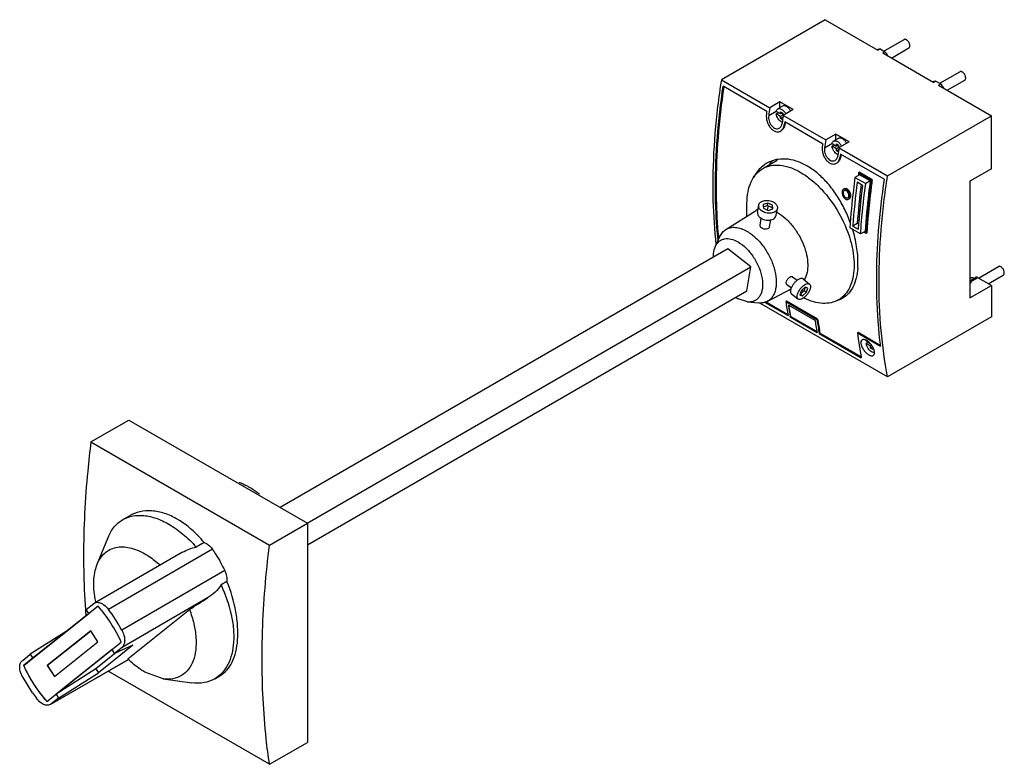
# Model space of a CAD drawing. Header units: millimetres. Extents: x 46 to 358, y 164 to 400.
import ezdxf

# ---------------------------------------------------------------- set-up
doc = ezdxf.new("R2010")
doc.units = ezdxf.units.MM
doc.header["$LTSCALE"] = 36.709559
doc.layers.get('0').update_dxf_attribs({"linetype": 'CONTINUOUS'})
doc.layers.add('black', color=7, linetype='CONTINUOUS')

msp = doc.modelspace()

# ---------------------------------------------------------------- linework, layer by layer
at = {"color": 7, "linetype": 'Continuous'}
for p, q in [((301.4, 400.16), (268.52, 381.17)), ((301.4, 400.16), (318.14, 390.49)), ((320.04, 390.21), (326.4, 393.89)), ((318.11, 390.77), (317.88, 390.64)), ((318.85, 390.9), (318.11, 390.77)), ((318.14, 390.49), (318.85, 390.9)), ((318.85, 390.9), (320.37, 390.02)), ((319.66, 389.62), (320.37, 390.02)), ((322.43, 388.02), (327.95, 391.2)), ((319.66, 389.62), (335.82, 380.29)), ((268.52, 381.17), (283.9, 372.3)), ((336.53, 380.7), (335.79, 380.57)), ((336.53, 380.7), (335.82, 380.29)), ((336.53, 380.7), (338.05, 379.82)), ((337.72, 380.01), (344.08, 383.68)), ((340.11, 377.81), (345.63, 381)), ((282.95, 371.09), (269.12, 379.07)), ((335.79, 380.57), (335.56, 380.44)), ((337.34, 379.41), (338.05, 379.82)), ((337.34, 379.41), (354.08, 369.74)), ((287.08, 374.13), (283.9, 372.3)), ((287.95, 372.79), (286.4, 371.89)), ((287.08, 372.28), (287.08, 374.13)), ((291.33, 371.68), (287.08, 374.13)), ((291.33, 371.68), (288.14, 369.85)), ((283.52, 369.79), (285.9, 371.16)), ((287.3, 370.33), (285.92, 371.13)), ((286.62, 370.72), (285.92, 370.32)), ((287.3, 369.52), (285.92, 370.32)), ((287.3, 370.33), (287.3, 371.01)), ((287.3, 371.01), (288, 370.6)), ((287.88, 370.67), (287.3, 370.33)), ((288, 369.93), (287.3, 369.52)), ((287.3, 368.85), (287.3, 369.52)), ((288.06, 369.29), (287.3, 368.85)), ((287.93, 368.48), (287.3, 368.85)), ((288, 370.26), (287.58, 370.5)), ((288, 370.6), (288, 369.93)), ((288, 369.93), (301.58, 362.09)), ((288.03, 369.13), (288, 369.11)), ((288, 369.11), (288, 368.93)), ((288.03, 369.1), (288, 369.11)), ((321.2, 350.76), (354.08, 369.74)), ((354.08, 352.92), (354.08, 369.74)), ((288.47, 366.93), (288.69, 367.06)), ((300.62, 360.89), (288.6, 367.83)), ((288.78, 367.72), (288.77, 367.65)), ((304.76, 363.93), (301.58, 362.09)), ((305.63, 362.58), (304.08, 361.68)), ((304.76, 362.08), (304.76, 363.93)), ((309, 361.48), (304.76, 363.93)), ((301.2, 359.58), (303.58, 360.96)), ((303.59, 360.92), (304.97, 360.13)), ((304.3, 360.52), (303.59, 360.11)), ((304.97, 359.31), (303.59, 360.11)), ((304.97, 360.13), (304.97, 360.8)), ((304.97, 360.8), (305.68, 360.39)), ((305.56, 360.46), (304.97, 360.13)), ((305.68, 359.72), (304.97, 359.31)), ((304.97, 358.64), (304.97, 359.31)), ((305.73, 359.08), (304.97, 358.64)), ((305.68, 360.05), (305.26, 360.29)), ((305.68, 360.39), (305.68, 359.72)), ((305.68, 359.72), (321.2, 350.76)), ((305.71, 358.93), (305.68, 358.91)), ((305.68, 358.91), (305.68, 358.72)), ((305.68, 358.91), (305.7, 358.89)), ((309, 361.48), (305.82, 359.64)), ((281.62, 353.01), (286.24, 355.68)), ((305.61, 358.27), (304.97, 358.64)), ((306.15, 356.73), (306.36, 356.85)), ((320.1, 349.64), (306.28, 357.62)), ((306.46, 357.51), (306.45, 357.45)), ((354.08, 352.92), (347.29, 349.01)), ((312.31, 351.06), (310.87, 350.23)), ((310.87, 350.23), (314.27, 348.27)), ((312.23, 351.83), (312.01, 351.7)), ((312.01, 351.7), (316.12, 349.34)), ((316.33, 349.46), (312.23, 351.83)), ((315.7, 349.1), (312.31, 351.06)), ((316.33, 349.46), (316.12, 349.34)), ((307.25, 346.48), (307.47, 346.61)), ((313.27, 347.7), (311.58, 348.68)), ((315.7, 349.1), (314.27, 348.27)), ((347.29, 349.01), (347.29, 312.1)), ((308.78, 343.33), (309, 343.45)), ((276.65, 337.99), (276.65, 342.02)), ((279.98, 339.21), (280.35, 341.41)), ((283.25, 342.08), (281.79, 341.6)), ((281.79, 341.6), (281.85, 340.43)), ((281.82, 340.92), (283.13, 341.35)), ((281.85, 340.43), (283.36, 339.74)), ((283.13, 341.35), (283.25, 342.08)), ((283.13, 341.35), (284.65, 340.66)), ((284.77, 341.39), (283.25, 342.08)), ((283.36, 339.74), (284.82, 340.22)), ((284.65, 340.66), (284.77, 341.39)), ((284.65, 340.66), (284.67, 340.21)), ((284.82, 340.22), (284.77, 341.39)), ((285.9, 338.22), (286.27, 340.42)), ((269.92, 333.71), (279.31, 339.68)), ((280.8, 335.02), (281.19, 337.33)), ((283.77, 334.61), (284.15, 336.85)), ((312.65, 332.31), (309.26, 334.27)), ((311.6, 335.62), (310.18, 334.8)), ((310.18, 334.8), (310.18, 334.88)), ((310.18, 334.8), (310.18, 334.88)), ((310.18, 334.8), (311.87, 333.82)), ((312, 335.39), (311.6, 335.62)), ((266.65, 328.41), (268.08, 331.53)), ((314.07, 333.13), (312.65, 332.31)), ((314.4, 332.5), (313.69, 332.91)), ((314.61, 332.63), (314.4, 332.5)), ((270.58, 327.61), (128.72, 245.7)), ((277.85, 321.93), (270.58, 327.61)), ((137.27, 240.76), (277.85, 321.93)), ((276.57, 314.27), (277.85, 321.93)), ((350.02, 318.36), (356.31, 321.99)), ((291.11, 318.75), (292.54, 317.64)), ((347.29, 317.51), (349.09, 318.54)), ((347.29, 318.23), (347.41, 318.3)), ((349.84, 318.47), (347.36, 317.04)), ((354.08, 316.02), (349.84, 318.47)), ((353.12, 316.57), (357.86, 319.31)), ((289.2, 316.44), (289.09, 316.99)), ((289.2, 316.44), (290.76, 315.22)), ((295.06, 315.45), (293.84, 314.33)), ((294.42, 318.08), (296.5, 316.44)), ((295.09, 315.44), (294.78, 314.37)), ((295.88, 315.19), (295.06, 315.45)), ((295.47, 313.83), (295.88, 315.19)), ((347.29, 317), (347.61, 316.81)), ((347.68, 316.86), (347.29, 316.63)), ((347.29, 312.1), (354.08, 316.02)), ((347.36, 317.04), (347.68, 316.86)), ((354.08, 316.02), (354.08, 306.06)), ((137.35, 233.9), (276.57, 314.27)), ((283.06, 310.96), (290.63, 314.91)), ((290.13, 314.65), (290.44, 314.47)), ((290.72, 313.35), (292.81, 311.72)), ((293.84, 314.33), (293.44, 312.97)), ((293.44, 312.97), (294.25, 312.71)), ((293.56, 313.26), (293.53, 313.27)), ((294.78, 314.37), (293.56, 313.26)), ((293.56, 313.26), (294.25, 312.71)), ((294.25, 312.71), (295.47, 313.83)), ((294.78, 314.37), (295.47, 313.83)), ((305.62, 311.44), (307.78, 312.69)), ((276.83, 310.78), (273.82, 311.81)), ((276.83, 310.78), (280.25, 310.46)), ((321.2, 287.07), (280.72, 310.44)), ((282.24, 310.75), (289.66, 306.47)), ((289.62, 306.74), (282.54, 310.83)), ((289.14, 311.06), (288.93, 310.94)), ((288.93, 310.94), (298.83, 305.22)), ((299.04, 305.35), (289.14, 311.06)), ((298.23, 304.88), (289.75, 309.78)), ((289.85, 309.72), (290.48, 306.2)), ((290.37, 306.06), (290.35, 306.18)), ((290.55, 306.16), (290.37, 306.06)), ((290.37, 306.06), (298.86, 301.16)), ((298.82, 301.39), (290.48, 306.2)), ((354.08, 306.06), (321.2, 287.07)), ((299.04, 305.35), (298.83, 305.22)), ((298.82, 301.38), (298.86, 301.16)), ((299.78, 300.87), (299.56, 300.75)), ((299.56, 300.75), (312.86, 293.08)), ((312.81, 293.35), (299.78, 300.87)), ((311.87, 301.08), (311.66, 300.95)), ((311.66, 300.95), (318.9, 296.77)), ((318.89, 297.03), (311.87, 301.08)), ((314.41, 298.42), (315.52, 297.78)), ((315.12, 298.01), (314.41, 297.61)), ((315.79, 296.81), (314.41, 297.61)), ((316.13, 297), (315.79, 296.81)), ((315.79, 296.16), (315.79, 296.81)), ((316.45, 296.54), (315.79, 296.16)), ((316.53, 296.43), (316.5, 296.4)), ((316.5, 296.4), (316.56, 296.37)), ((316.5, 296.4), (316.5, 295.75)), ((316.5, 295.75), (315.79, 296.16)), ((68.77, 266.44), (80.79, 273.37)), ((80.79, 273.37), (137.35, 240.71)), ((68.77, 266.44), (125.34, 233.78)), ((78.88, 241.86), (80.94, 243.05)), ((125.34, 233.78), (137.35, 240.71)), ((137.35, 240.71), (137.35, 171.31)), ((70.72, 227.72), (74.2, 236.23)), ((104.61, 234.6), (102.13, 233.16)), ((97.75, 231.51), (69.89, 215.43)), ((107.25, 232.48), (74.29, 213.44)), ((111.15, 225.7), (78.54, 206.87)), ((111.86, 222.28), (109.99, 221.2)), ((67.28, 213.37), (69.68, 215.29)), ((69.68, 215.29), (69.89, 215.43)), ((105.71, 217.05), (78.62, 201.41)), ((71.01, 214.46), (47.43, 195.62)), ((68.07, 212.15), (67.28, 213.37)), ((80.44, 197.78), (99.98, 213.39)), ((50.34, 197.99), (68.07, 212.15)), ((60.95, 206.47), (49.55, 199.2)), ((68.71, 206.67), (54.93, 195.66)), ((55.04, 195.72), (68.73, 206.65)), ((71, 203.14), (68.71, 206.67)), ((54.78, 184.26), (78.36, 203.1)), ((57.22, 192.13), (71, 203.14)), ((75.46, 200.73), (57.72, 186.56)), ((76.79, 199.76), (70.33, 194.6)), ((82.02, 202.1), (71.11, 193.38)), ((76.24, 199.51), (75.46, 200.73)), ((82.02, 202.1), (76.24, 199.51)), ((78.62, 201.41), (76.24, 199.51)), ((47.15, 197.29), (49.55, 199.2)), ((47.5, 195.66), (50.37, 197.95)), ((49.55, 199.2), (50.34, 197.99)), ((80.65, 197.58), (55.9, 183.29)), ((56.11, 183.43), (80.64, 197.59)), ((47.43, 195.62), (47.5, 195.66)), ((55.04, 195.72), (54.93, 195.66)), ((54.93, 195.66), (57.22, 192.13)), ((57.32, 192.19), (55.04, 195.72)), ((70.33, 194.6), (57.72, 186.56)), ((70.33, 194.6), (71.11, 193.38)), ((125.34, 164.37), (74.24, 193.88)), ((91.66, 191.44), (85.88, 193.55)), ((50.25, 186.99), (47.25, 191.85)), ((58.51, 185.35), (71.11, 193.38)), ((91.66, 191.44), (100.77, 190.2)), ((107.98, 191.44), (109.62, 192.38)), ((58.51, 185.35), (56.11, 183.43)), ((57.72, 186.56), (58.51, 185.35)), ((56.11, 183.43), (55.9, 183.29)), ((125.34, 164.37), (137.35, 171.31))]:
    msp.add_line(p, q, dxfattribs=at)
for centre, radius, start, end in [((523.77, 334.72), 242.79, 171.0979, 171.6958), ((522.1, 335.27), 241.82, 171.4823, 171.6961), ((528.68, 332.17), 243.47, 171.0988, 171.695), ((288.74, 369.58), 2.19, 239.9496, 244.7869), ((527.76, 332.01), 241.82, 171.4823, 171.6961), ((527.45, 332.16), 241.3, 171.5417, 171.6846), ((541.45, 324.52), 242.79, 171.0979, 171.6958), ((539.78, 325.07), 241.82, 171.4823, 171.6961), ((546.36, 321.97), 243.47, 171.0988, 171.695), ((306.42, 359.37), 2.19, 239.9496, 244.7869), ((545.43, 321.8), 241.82, 171.4823, 171.6961), ((545.12, 321.95), 241.3, 171.5417, 171.6846), ((287.86, 346.06), 9.95, 119.9615, 131.6204), ((547.59, 318.85), 237.85, 172.0612, 172.2763), ((534.03, 319.21), 224.4, 172.454, 175.9946), ((535.88, 319.76), 224.84, 172.7976, 175.9554), ((539.53, 317.84), 228.22, 172.4839, 175.9849), ((281.75, 335.83), 4.56, 115.898, 122.4388), ((281.77, 335.8), 4.59, 112.5016, 115.894), ((280.01, 328.25), 12.54, 59.9976, 61.1634), ((427.06, 346.11), 160.15, 185.2508, 185.5442), ((287.5, 323.27), 24.31, 355.8006, 359.5843), ((346.69, 315.87), 1.35, 59.975, 63.252), ((279.31, 321.3), 10.96, 235.6142, 239.9747), ((301.57, 318.46), 8.1, 300.0424, 310.2927), ((303.64, 318.18), 7.01, 289.9219, 299.9928), ((430.96, 332.02), 143.59, 188.4428, 190.2521), ((430.06, 331.34), 141.96, 188.7369, 190.2111), ((439.6, 326.62), 143.03, 188.7422, 190.162), ((439.64, 326.11), 142.36, 188.4349, 190.2599), ((440.79, 326.42), 143.31, 188.4567, 190.2693), ((457.37, 319.15), 146.84, 187.1181, 190.2284), ((315.77, 298.18), 1.38, 160.2615, 161.0936), ((316.94, 295.79), 1.06, 270.9979, 272.8638), ((100.73, 222.74), 31.16, 192.5968, 193.0986), ((295.05, 229.3), 228.59, 184.0107, 184.3277), ((33.56, 182.44), 51.19, 28.5081, 37.2755), ((293.44, 229.18), 226.98, 184.3279, 184.4839), ((91.45, 215.7), 50.21, 214.8716, 217.297)]:
    msp.add_arc(centre, radius, start, end, dxfattribs=at)
for points, knots in [([(328.27, 391.91), (328.27, 392.04), (328.23, 392.32), (328.1, 392.73), (327.88, 393.13), (327.61, 393.47), (327.31, 393.74), (326.99, 393.92), (326.67, 393.98), (326.48, 393.93), (326.4, 393.89)], [0, 0, 0, 0, 0.128825, 0.270598, 0.417898, 0.562393, 0.696206, 0.813598, 0.913066, 1, 1, 1, 1]), ([(321.29, 388.7), (321.23, 388.83), (320.98, 389.3), (320.65, 389.74), (320.37, 390.02)], [0, 0, 0, 0, 0.253784, 1, 1, 1, 1]), ([(327.95, 391.2), (328, 391.23), (328.1, 391.31), (328.2, 391.48), (328.26, 391.68), (328.27, 391.83), (328.27, 391.91)], [0, 0, 0, 0, 0.217724, 0.450873, 0.710468, 1, 1, 1, 1]), ([(345.95, 381.71), (345.95, 381.84), (345.91, 382.12), (345.77, 382.53), (345.56, 382.92), (345.29, 383.27), (344.98, 383.54), (344.66, 383.71), (344.35, 383.78), (344.16, 383.73), (344.08, 383.68)], [0, 0, 0, 0, 0.128825, 0.270598, 0.417898, 0.562393, 0.696206, 0.813598, 0.913066, 1, 1, 1, 1]), ([(268.52, 381.17), (267.64, 375.53), (266.29, 364.42), (265.81, 353.23), (265.81, 347.76)], [0, 0, 0, 0, 0.510954, 1, 1, 1, 1]), ([(345.63, 381), (345.68, 381.03), (345.78, 381.11), (345.88, 381.27), (345.94, 381.48), (345.95, 381.63), (345.95, 381.71)], [0, 0, 0, 0, 0.217724, 0.450873, 0.710468, 1, 1, 1, 1]), ([(266.65, 347.27), (266.65, 352.48), (267.09, 363.12), (268.32, 373.7), (269.12, 379.07)], [0, 0, 0, 0, 0.489495, 1, 1, 1, 1]), ([(269.3, 378.96), (268.51, 373.63), (267.3, 363.13), (266.87, 352.57), (266.87, 347.4)], [0, 0, 0, 0, 0.510453, 1, 1, 1, 1]), ([(338.97, 378.5), (338.91, 378.62), (338.65, 379.09), (338.33, 379.53), (338.05, 379.82)], [0, 0, 0, 0, 0.253769, 1, 1, 1, 1]), ([(285.92, 371.13), (285.95, 371.29), (286.05, 371.59), (286.27, 371.82), (286.4, 371.89)], [0, 0, 0, 0, 0.533271, 1, 1, 1, 1]), ([(286.4, 371.89), (286.48, 371.94), (286.67, 372.01), (286.99, 372.01), (287.32, 371.93), (287.54, 371.83), (287.65, 371.76)], [0, 0, 0, 0, 0.217782, 0.450907, 0.71033, 1, 1, 1, 1]), ([(287.65, 371.76), (287.92, 371.61), (288.43, 371.17), (288.8, 370.63), (288.97, 370.32)], [0, 0, 0, 0, 0.4746, 1, 1, 1, 1]), ([(289.2, 372.66), (289.09, 372.73), (288.88, 372.83), (288.54, 372.91), (288.23, 372.9), (288.04, 372.83), (287.95, 372.79)], [0, 0, 0, 0, 0.289702, 0.549088, 0.782216, 1, 1, 1, 1]), ([(290.53, 371.22), (290.36, 371.52), (289.98, 372.07), (289.48, 372.51), (289.2, 372.66)], [0, 0, 0, 0, 0.525404, 1, 1, 1, 1]), ([(282.81, 370.2), (282.71, 369.46), (282.83, 368.28), (283.41, 366.87), (284.04, 365.92), (284.81, 365.19), (285.65, 364.73), (286.4, 364.62), (286.93, 364.72), (287.18, 364.83), (287.29, 364.9)], [0, 0, 0, 0, 0.273289, 0.417227, 0.556887, 0.686177, 0.80144, 0.903583, 0.951951, 1, 1, 1, 1]), ([(283.52, 369.79), (283.44, 369.24), (283.54, 368.35), (283.97, 367.29), (284.44, 366.58), (285.01, 366.03), (285.65, 365.69), (286.3, 365.59), (286.7, 365.71), (286.87, 365.81)], [0, 0, 0, 0, 0.273405, 0.417375, 0.556972, 0.686312, 0.801557, 0.903904, 1, 1, 1, 1]), ([(287.65, 367.68), (287.43, 367.81), (287.01, 368.14), (286.5, 368.78), (286.12, 369.52), (285.96, 370.05), (285.92, 370.32)], [0, 0, 0, 0, 0.232165, 0.488831, 0.751444, 1, 1, 1, 1]), ([(286.87, 365.81), (286.99, 365.88), (287.22, 366.06), (287.48, 366.42), (287.67, 366.85), (287.74, 367.17), (287.76, 367.34)], [0, 0, 0, 0, 0.223751, 0.462236, 0.7208, 1, 1, 1, 1]), ([(287.29, 364.9), (287.45, 364.99), (287.74, 365.23), (288.09, 365.7), (288.34, 366.28), (288.44, 366.71), (288.47, 366.93)], [0, 0, 0, 0, 0.223498, 0.461866, 0.720378, 1, 1, 1, 1]), ([(288.69, 367.06), (288.65, 366.83), (288.56, 366.41), (288.31, 365.82), (287.96, 365.35), (287.66, 365.11), (287.5, 365.02)], [0, 0, 0, 0, 0.27961, 0.538117, 0.776492, 1, 1, 1, 1]), ([(306.88, 362.46), (306.77, 362.52), (306.55, 362.62), (306.22, 362.71), (305.9, 362.7), (305.71, 362.63), (305.63, 362.58)], [0, 0, 0, 0, 0.289702, 0.549088, 0.782216, 1, 1, 1, 1]), ([(308.2, 361.01), (308.04, 361.32), (307.66, 361.86), (307.15, 362.3), (306.88, 362.46)], [0, 0, 0, 0, 0.525404, 1, 1, 1, 1]), ([(300.49, 359.99), (300.38, 359.25), (300.51, 358.07), (301.09, 356.66), (301.72, 355.71), (302.49, 354.98), (303.33, 354.52), (304.07, 354.42), (304.61, 354.52), (304.85, 354.63), (304.97, 354.69)], [0, 0, 0, 0, 0.273289, 0.417227, 0.556887, 0.686177, 0.80144, 0.903583, 0.951951, 1, 1, 1, 1]), ([(301.2, 359.58), (301.12, 359.03), (301.21, 358.14), (301.65, 357.08), (302.12, 356.37), (302.69, 355.82), (303.33, 355.48), (303.98, 355.38), (304.38, 355.51), (304.55, 355.61)], [0, 0, 0, 0, 0.273405, 0.417375, 0.556972, 0.686312, 0.801557, 0.903904, 1, 1, 1, 1]), ([(303.59, 360.92), (303.63, 361.09), (303.73, 361.38), (303.95, 361.61), (304.08, 361.68)], [0, 0, 0, 0, 0.533271, 1, 1, 1, 1]), ([(305.33, 357.48), (305.11, 357.6), (304.69, 357.94), (304.18, 358.57), (303.79, 359.31), (303.64, 359.85), (303.59, 360.11)], [0, 0, 0, 0, 0.232165, 0.488831, 0.751444, 1, 1, 1, 1]), ([(304.08, 361.68), (304.16, 361.73), (304.35, 361.8), (304.66, 361.81), (305, 361.73), (305.22, 361.62), (305.33, 361.56)], [0, 0, 0, 0, 0.217782, 0.450907, 0.71033, 1, 1, 1, 1]), ([(305.33, 361.56), (305.6, 361.4), (306.1, 360.97), (306.48, 360.42), (306.65, 360.12)], [0, 0, 0, 0, 0.4746, 1, 1, 1, 1]), ([(286.5, 355.93), (285.86, 355.84), (284.61, 355.54), (283.44, 355), (282.89, 354.69)], [0, 0, 0, 0, 0.504367, 1, 1, 1, 1]), ([(309.46, 335.73), (308.93, 337.21), (307.71, 340.1), (305.43, 344.17), (302.76, 347.85), (299.76, 350.99), (296.52, 353.47), (293.16, 355.19), (289.79, 356.08), (287.55, 356.08), (286.5, 355.93)], [0, 0, 0, 0, 0.143698, 0.286938, 0.42638, 0.559223, 0.683421, 0.797924, 0.90292, 1, 1, 1, 1]), ([(304.55, 355.61), (304.67, 355.68), (304.89, 355.85), (305.16, 356.21), (305.34, 356.65), (305.42, 356.97), (305.44, 357.13)], [0, 0, 0, 0, 0.223751, 0.462236, 0.7208, 1, 1, 1, 1]), ([(304.97, 354.69), (305.12, 354.78), (305.42, 355.02), (305.77, 355.49), (306.02, 356.08), (306.12, 356.5), (306.15, 356.73)], [0, 0, 0, 0, 0.223498, 0.461866, 0.720378, 1, 1, 1, 1]), ([(306.36, 356.85), (306.33, 356.63), (306.24, 356.2), (305.98, 355.62), (305.64, 355.14), (305.34, 354.91), (305.18, 354.82)], [0, 0, 0, 0, 0.27961, 0.538117, 0.776492, 1, 1, 1, 1]), ([(276.65, 342.02), (276.65, 343.24), (276.84, 345.55), (277.77, 348.73), (279.35, 351.31), (280.83, 352.55), (281.62, 353.01)], [0, 0, 0, 0, 0.289799, 0.549049, 0.782228, 1, 1, 1, 1]), ([(281.25, 353.5), (280.74, 353.05), (279.8, 352.02), (279.06, 350.82), (278.74, 350.19)], [0, 0, 0, 0, 0.490319, 1, 1, 1, 1]), ([(281.62, 353.01), (282.42, 353.47), (284.23, 354.13), (287.26, 354.21), (290.48, 353.43), (292.57, 352.43), (293.62, 351.82)], [0, 0, 0, 0, 0.217773, 0.450954, 0.7102, 1, 1, 1, 1]), ([(283.93, 354.57), (284, 354.66), (284.27, 354.99), (284.57, 355.31), (284.8, 355.53)], [0, 0, 0, 0, 0.25294, 1, 1, 1, 1]), ([(293.62, 351.82), (294.81, 351.14), (297.14, 349.5), (301.51, 345.38), (304.24, 341.59), (305.79, 338.86)], [0, 0, 0, 0, 0.228416, 0.475098, 1, 1, 1, 1]), ([(310.87, 350.23), (310.69, 348.88), (310.01, 343.58), (309.52, 338.25), (309.26, 334.27)], [0, 0, 0, 0, 0.253711, 1, 1, 1, 1]), ([(316.33, 349.46), (316.13, 348.04), (315.4, 342.45), (314.88, 336.83), (314.61, 332.63)], [0, 0, 0, 0, 0.25395, 1, 1, 1, 1]), ([(320.1, 349.64), (319.3, 344.27), (318.08, 333.69), (317.64, 323.05), (317.64, 317.84)], [0, 0, 0, 0, 0.510505, 1, 1, 1, 1]), ([(318.49, 317.35), (318.49, 322.82), (318.97, 334), (320.32, 345.12), (321.2, 350.76)], [0, 0, 0, 0, 0.489046, 1, 1, 1, 1]), ([(265.81, 347.76), (265.81, 346.15), (265.89, 339.83), (266.3, 333.51), (266.82, 328.84)], [0, 0, 0, 0, 0.255939, 1, 1, 1, 1]), ([(267.47, 330.24), (267.33, 331.62), (266.85, 337.29), (266.65, 342.98), (266.65, 347.27)], [0, 0, 0, 0, 0.244741, 1, 1, 1, 1]), ([(266.87, 347.4), (266.87, 346.04), (266.92, 340.72), (267.22, 335.4), (267.58, 331.46)], [0, 0, 0, 0, 0.254942, 1, 1, 1, 1]), ([(307.25, 346.48), (307.19, 346.45), (307.06, 346.35), (306.87, 346.07), (306.8, 345.8), (306.78, 345.62)], [0, 0, 0, 0, 0.223818, 0.461938, 1, 1, 1, 1]), ([(309.25, 344.19), (309.29, 344.51), (309.18, 345.18), (308.79, 345.92), (308.32, 346.35), (307.96, 346.55), (307.58, 346.61), (307.35, 346.54), (307.25, 346.48)], [0, 0, 0, 0, 0.27264, 0.557322, 0.687787, 0.803759, 0.905711, 1, 1, 1, 1]), ([(307.47, 346.61), (307.56, 346.66), (307.8, 346.73), (308.17, 346.67), (308.54, 346.48), (309, 346.04), (309.4, 345.31), (309.5, 344.63), (309.47, 344.31)], [0, 0, 0, 0, 0.094308, 0.196251, 0.312222, 0.442684, 0.72735, 1, 1, 1, 1]), ([(312.65, 332.31), (312.74, 333.63), (313.13, 338.96), (313.72, 344.28), (314.27, 348.27)], [0, 0, 0, 0, 0.246273, 1, 1, 1, 1]), ([(315.7, 349.1), (315.52, 347.75), (314.83, 342.45), (314.33, 337.12), (314.07, 333.13)], [0, 0, 0, 0, 0.253742, 1, 1, 1, 1]), ([(314.4, 332.5), (314.49, 333.89), (314.9, 339.51), (315.53, 345.12), (316.12, 349.34)], [0, 0, 0, 0, 0.246037, 1, 1, 1, 1]), ([(306.78, 345.62), (306.75, 345.3), (306.85, 344.62), (307.26, 343.9), (307.72, 343.46), (308.09, 343.26), (308.46, 343.2), (308.69, 343.27), (308.78, 343.33)], [0, 0, 0, 0, 0.272748, 0.558, 0.688813, 0.804896, 0.906493, 1, 1, 1, 1]), ([(307.13, 345.41), (307.11, 345.19), (307.18, 344.7), (307.47, 344.18), (307.8, 343.87), (308.06, 343.73), (308.33, 343.69), (308.5, 343.74), (308.56, 343.78)], [0, 0, 0, 0, 0.272738, 0.557913, 0.688674, 0.804728, 0.906382, 1, 1, 1, 1]), ([(307.47, 346.03), (307.37, 345.98), (307.2, 345.79), (307.15, 345.54), (307.13, 345.41)], [0, 0, 0, 0, 0.459335, 1, 1, 1, 1]), ([(308.9, 344.39), (308.92, 344.62), (308.85, 345.1), (308.56, 345.63), (308.23, 345.94), (307.97, 346.08), (307.7, 346.12), (307.54, 346.07), (307.47, 346.03)], [0, 0, 0, 0, 0.27266, 0.557429, 0.687942, 0.803916, 0.905823, 1, 1, 1, 1]), ([(308.56, 343.78), (308.66, 343.83), (308.83, 344.02), (308.89, 344.26), (308.9, 344.39)], [0, 0, 0, 0, 0.458191, 1, 1, 1, 1]), ([(308.78, 343.33), (308.85, 343.36), (308.97, 343.46), (309.17, 343.74), (309.23, 344.01), (309.25, 344.19)], [0, 0, 0, 0, 0.222731, 0.460369, 1, 1, 1, 1]), ([(309.47, 344.31), (309.45, 344.13), (309.38, 343.87), (309.19, 343.59), (309.06, 343.49), (309, 343.45)], [0, 0, 0, 0, 0.539596, 0.777259, 1, 1, 1, 1]), ([(281.19, 339.69), (280.9, 339.91), (280.54, 340.31), (280.33, 340.94), (280.32, 341.26), (280.35, 341.41)], [0, 0, 0, 0, 0.538077, 0.775345, 1, 1, 1, 1]), ([(280.35, 341.41), (280.38, 341.59), (280.53, 341.97), (280.98, 342.43), (281.6, 342.76), (282.62, 343.01), (283.99, 342.92), (285.01, 342.46), (285.43, 342.14)], [0, 0, 0, 0, 0.096572, 0.201431, 0.31898, 0.449066, 0.7295, 1, 1, 1, 1]), ([(286.27, 340.42), (286.24, 340.23), (286.08, 339.85), (285.63, 339.39), (285.01, 339.07), (284, 338.82), (282.63, 338.9), (281.61, 339.36), (281.19, 339.69)], [0, 0, 0, 0, 0.096572, 0.201431, 0.31898, 0.449066, 0.7295, 1, 1, 1, 1]), ([(285.43, 342.14), (285.71, 341.92), (286.08, 341.52), (286.29, 340.88), (286.29, 340.56), (286.27, 340.42)], [0, 0, 0, 0, 0.538077, 0.775345, 1, 1, 1, 1]), ([(279.98, 339.21), (279.96, 339.06), (279.96, 338.75), (280.17, 338.11), (280.54, 337.71), (280.82, 337.49)], [0, 0, 0, 0, 0.224655, 0.461933, 1, 1, 1, 1]), ([(280.82, 337.49), (281.24, 337.16), (282.26, 336.7), (283.63, 336.62), (284.64, 336.87), (285.26, 337.19), (285.71, 337.65), (285.87, 338.03), (285.9, 338.22)], [0, 0, 0, 0, 0.270488, 0.550911, 0.681003, 0.798558, 0.903421, 1, 1, 1, 1]), ([(286.28, 339.1), (287.16, 338.6), (288.88, 337.32), (291.15, 334.91), (293.1, 332.06), (294.63, 328.95), (295.61, 325.77), (296.11, 322.02), (295.63, 319.17), (294.73, 317.77)], [0, 0, 0, 0, 0.123013, 0.257596, 0.398546, 0.539699, 0.674886, 0.798784, 1, 1, 1, 1]), ([(305.79, 338.86), (307.2, 336.38), (308.91, 332.5), (310.23, 327.18), (310.66, 323.43), (310.55, 319.95), (309.88, 316.86), (308.67, 314.24), (307.47, 312.84), (306.81, 312.28)], [0, 0, 0, 0, 0.300959, 0.443242, 0.57632, 0.698393, 0.808788, 0.908382, 1, 1, 1, 1]), ([(269.92, 333.71), (270.36, 333.99), (271.36, 334.4), (273.06, 334.48), (274.88, 334.06), (276.06, 333.5), (276.65, 333.16)], [0, 0, 0, 0, 0.217919, 0.450421, 0.70944, 1, 1, 1, 1]), ([(281.23, 334.2), (281.09, 334.31), (280.85, 334.54), (280.78, 334.87), (280.8, 335.02)], [0, 0, 0, 0, 0.548775, 1, 1, 1, 1]), ([(283.77, 334.61), (283.76, 334.51), (283.68, 334.31), (283.37, 333.97), (282.74, 333.75), (281.95, 333.82), (281.44, 334.04), (281.23, 334.2)], [0, 0, 0, 0, 0.102076, 0.210442, 0.455651, 0.732776, 1, 1, 1, 1]), ([(311.81, 323.09), (311.82, 323.94), (311.75, 325.69), (311.31, 329.33), (310.65, 332.07), (310.08, 333.9)], [0, 0, 0, 0, 0.232364, 0.47816, 1, 1, 1, 1]), ([(266.65, 328.41), (266.93, 329.01), (267.51, 329.83), (268.6, 330.51), (269.87, 330.91), (271.73, 330.79), (273.12, 330.18), (273.82, 329.78)], [0, 0, 0, 0, 0.235472, 0.347359, 0.460932, 0.708211, 1, 1, 1, 1]), ([(268.08, 331.53), (268.29, 331.98), (268.8, 332.81), (269.53, 333.46), (269.92, 333.71)], [0, 0, 0, 0, 0.51651, 1, 1, 1, 1]), ([(276.65, 333.16), (277.63, 332.59), (279.54, 331.12), (281.98, 328.33), (283.97, 325.05), (285.36, 321.56), (286.03, 318.13), (285.92, 315.44), (285.39, 313.62), (284.8, 312.49), (284.03, 311.58), (283.39, 311.13), (283.06, 310.96)], [0, 0, 0, 0, 0.129198, 0.271396, 0.419075, 0.563636, 0.697077, 0.813681, 0.865245, 0.912715, 0.957121, 1, 1, 1, 1]), ([(266.05, 325.12), (266.04, 325.43), (266.07, 326.55), (266.31, 327.67), (266.65, 328.41)], [0, 0, 0, 0, 0.272897, 1, 1, 1, 1]), ([(273.82, 329.78), (274.78, 329.23), (276.62, 327.75), (278.87, 324.94), (280.58, 321.69), (281.56, 318.34), (281.68, 315.63), (281.27, 313.76), (280.76, 312.62), (280.02, 311.72), (279.09, 311.08), (278, 310.75), (277.23, 310.74), (276.83, 310.78)], [0, 0, 0, 0, 0.135384, 0.285067, 0.438192, 0.583028, 0.709961, 0.765397, 0.815685, 0.86206, 0.906579, 0.95178, 1, 1, 1, 1]), ([(311.75, 321.49), (311.67, 320.43), (311.38, 318.43), (310.47, 315.73), (309.28, 313.87), (308.12, 312.75), (307.48, 312.3), (307.15, 312.11)], [0, 0, 0, 0, 0.293927, 0.554107, 0.785388, 0.893876, 1, 1, 1, 1]), ([(358.18, 320.02), (358.18, 320.15), (358.15, 320.43), (358.01, 320.84), (357.79, 321.23), (357.52, 321.58), (357.22, 321.85), (356.9, 322.03), (356.58, 322.09), (356.39, 322.04), (356.31, 321.99)], [0, 0, 0, 0, 0.128825, 0.270598, 0.417898, 0.562393, 0.696206, 0.813598, 0.913066, 1, 1, 1, 1]), ([(289.09, 316.99), (289.13, 317.25), (289.36, 317.78), (289.79, 318.35), (290.23, 318.69), (290.56, 318.84), (290.87, 318.87), (291.05, 318.8), (291.11, 318.75)], [0, 0, 0, 0, 0.265347, 0.563237, 0.699921, 0.818405, 0.916726, 1, 1, 1, 1]), ([(294.42, 318.08), (294.33, 318.14), (294.13, 318.23), (293.76, 318.24), (293.35, 318.13), (293.08, 317.99), (292.93, 317.91)], [0, 0, 0, 0, 0.195912, 0.419624, 0.686608, 1, 1, 1, 1]), ([(348.54, 318.3), (348.35, 318.38), (348.05, 318.45), (347.66, 318.41), (347.49, 318.34), (347.41, 318.3)], [0, 0, 0, 0, 0.536661, 0.773869, 1, 1, 1, 1]), ([(349.84, 318.47), (349.77, 318.51), (349.64, 318.57), (349.44, 318.62), (349.25, 318.61), (349.13, 318.57), (349.09, 318.54)], [0, 0, 0, 0, 0.289515, 0.54915, 0.782314, 1, 1, 1, 1]), ([(357.86, 319.31), (357.91, 319.34), (358.01, 319.42), (358.11, 319.59), (358.17, 319.79), (358.18, 319.94), (358.18, 320.02)], [0, 0, 0, 0, 0.217724, 0.450873, 0.710468, 1, 1, 1, 1]), ([(292.93, 317.91), (292.67, 317.76), (292.15, 317.36), (291.48, 316.64), (290.92, 315.82), (290.65, 315.22), (290.56, 314.92)], [0, 0, 0, 0, 0.236132, 0.497154, 0.759585, 1, 1, 1, 1]), ([(292.54, 312.86), (292.58, 313.1), (292.74, 313.61), (293.12, 314.36), (293.63, 315.08), (294.23, 315.71), (294.87, 316.21), (295.49, 316.53), (296.05, 316.64), (296.39, 316.54), (296.5, 316.44)], [0, 0, 0, 0, 0.125924, 0.270213, 0.423355, 0.57463, 0.713477, 0.831517, 0.925109, 1, 1, 1, 1]), ([(296.78, 315.31), (296.74, 315.06), (296.58, 314.55), (296.2, 313.8), (295.69, 313.08), (295.09, 312.45), (294.45, 311.95), (293.83, 311.63), (293.27, 311.52), (292.93, 311.63), (292.81, 311.72)], [0, 0, 0, 0, 0.125924, 0.270213, 0.423355, 0.57463, 0.713477, 0.831517, 0.925109, 1, 1, 1, 1]), ([(296.5, 316.44), (296.64, 316.34), (296.79, 316.06), (296.82, 315.66), (296.8, 315.43), (296.78, 315.31)], [0, 0, 0, 0, 0.430753, 0.695529, 1, 1, 1, 1]), ([(317.64, 317.84), (317.64, 316.03), (317.74, 309), (318.25, 301.96), (318.9, 296.77)], [0, 0, 0, 0, 0.256698, 1, 1, 1, 1]), ([(321.2, 287.07), (320.27, 291.92), (318.9, 301.99), (318.49, 312.14), (318.49, 317.35)], [0, 0, 0, 0, 0.486689, 1, 1, 1, 1]), ([(290.45, 314.49), (290.43, 314.37), (290.41, 314.13), (290.44, 313.73), (290.59, 313.46), (290.72, 313.35)], [0, 0, 0, 0, 0.30449, 0.569266, 1, 1, 1, 1]), ([(290.56, 314.92), (290.54, 314.88), (290.5, 314.74), (290.47, 314.6), (290.45, 314.49)], [0, 0, 0, 0, 0.261481, 1, 1, 1, 1]), ([(292.81, 311.72), (292.67, 311.82), (292.53, 312.1), (292.5, 312.5), (292.52, 312.73), (292.54, 312.86)], [0, 0, 0, 0, 0.430753, 0.695529, 1, 1, 1, 1]), ([(305.62, 311.44), (304.9, 311.03), (303.27, 310.4), (300.55, 310.22), (297.65, 310.76), (295.74, 311.53), (294.78, 312.01)], [0, 0, 0, 0, 0.221567, 0.456391, 0.714176, 1, 1, 1, 1]), ([(283.06, 310.96), (282.64, 310.74), (281.71, 310.44), (280.74, 310.41), (280.25, 310.46)], [0, 0, 0, 0, 0.483543, 1, 1, 1, 1]), ([(313.17, 298.76), (313.09, 298.71), (312.93, 298.57), (312.79, 298.28), (312.73, 297.91), (312.75, 297.65), (312.77, 297.52)], [0, 0, 0, 0, 0.210298, 0.43694, 0.69795, 1, 1, 1, 1]), ([(312.77, 297.52), (312.82, 297.19), (313.05, 296.5), (313.61, 295.55), (314.34, 294.69), (314.93, 294.22), (315.24, 294.04)], [0, 0, 0, 0, 0.227306, 0.489091, 0.75714, 1, 1, 1, 1]), ([(314.58, 298.56), (314.45, 298.64), (314.19, 298.76), (313.81, 298.87), (313.46, 298.88), (313.26, 298.81), (313.17, 298.76)], [0, 0, 0, 0, 0.304942, 0.57064, 0.798643, 1, 1, 1, 1]), ([(314.41, 298.42), (314.42, 298.44), (314.43, 298.51), (314.45, 298.57), (314.47, 298.62)], [0, 0, 0, 0, 0.256169, 1, 1, 1, 1]), ([(316.15, 294.97), (315.93, 295.1), (315.51, 295.43), (315, 296.07), (314.61, 296.81), (314.46, 297.34), (314.41, 297.61)], [0, 0, 0, 0, 0.23217, 0.488843, 0.751456, 1, 1, 1, 1]), ([(317.01, 295.07), (316.97, 295.4), (316.75, 296.08), (316.2, 297.05), (315.47, 297.91), (314.89, 298.38), (314.58, 298.56)], [0, 0, 0, 0, 0.227775, 0.489955, 0.757674, 1, 1, 1, 1]), ([(315.24, 294.04), (315.37, 293.97), (315.62, 293.84), (316, 293.73), (316.35, 293.72), (316.55, 293.78), (316.63, 293.83)], [0, 0, 0, 0, 0.307976, 0.574612, 0.801423, 1, 1, 1, 1]), ([(316.95, 294.73), (316.89, 294.73), (316.61, 294.75), (316.34, 294.86), (316.15, 294.97)], [0, 0, 0, 0, 0.226349, 1, 1, 1, 1]), ([(316.63, 293.83), (316.72, 293.88), (316.87, 294.02), (317, 294.31), (317.05, 294.67), (317.04, 294.93), (317.01, 295.07)], [0, 0, 0, 0, 0.20741, 0.432855, 0.694849, 1, 1, 1, 1]), ([(68.77, 266.44), (68.38, 263.37), (67.05, 251.4), (66.43, 239.34), (66.43, 230.39)], [0, 0, 0, 0, 0.256659, 1, 1, 1, 1]), ([(118.97, 252.06), (118.7, 252.22), (117.65, 252.8), (116.55, 253.29), (115.71, 253.59)], [0, 0, 0, 0, 0.259261, 1, 1, 1, 1]), ([(122.23, 249.83), (121.96, 250.04), (120.92, 250.85), (119.82, 251.58), (118.97, 252.06)], [0, 0, 0, 0, 0.257955, 1, 1, 1, 1]), ([(96.14, 241.98), (94.85, 242.72), (92.24, 243.93), (88.19, 244.78), (84.33, 244.55), (81.99, 243.65), (80.94, 243.05)], [0, 0, 0, 0, 0.280325, 0.536511, 0.773512, 1, 1, 1, 1]), ([(74.2, 236.23), (74.69, 237.42), (75.93, 239.61), (77.85, 241.26), (78.88, 241.86)], [0, 0, 0, 0, 0.519267, 1, 1, 1, 1]), ([(78.88, 241.86), (79.84, 242.41), (82.04, 243.21), (85.71, 243.3), (89.61, 242.36), (92.15, 241.15), (93.43, 240.41)], [0, 0, 0, 0, 0.217773, 0.450956, 0.710195, 1, 1, 1, 1]), ([(93.43, 240.41), (95, 239.51), (98.1, 237.29), (100.82, 234.63), (102.13, 233.16)], [0, 0, 0, 0, 0.479635, 1, 1, 1, 1]), ([(104.61, 234.6), (103.98, 235.36), (101.48, 238.17), (98.53, 240.6), (96.14, 241.98)], [0, 0, 0, 0, 0.264489, 1, 1, 1, 1]), ([(104.61, 234.6), (104.68, 234.58), (104.96, 234.49), (105.22, 234.36), (105.42, 234.25)], [0, 0, 0, 0, 0.240423, 1, 1, 1, 1]), ([(105.42, 234.25), (105.59, 234.15), (106.3, 233.67), (106.88, 233.02), (107.25, 232.48)], [0, 0, 0, 0, 0.232653, 1, 1, 1, 1]), ([(70.72, 227.72), (71, 228.4), (71.67, 229.68), (73.05, 231.28), (74.74, 232.44), (76.69, 233.12), (78.85, 233.31), (81.14, 233.01), (83.53, 232.24), (85.09, 231.47), (85.88, 231.02)], [0, 0, 0, 0, 0.123467, 0.238922, 0.350506, 0.463144, 0.581538, 0.709267, 0.848558, 1, 1, 1, 1]), ([(85.88, 231.02), (86.29, 230.78), (87.98, 229.73), (89.54, 228.46), (90.66, 227.43)], [0, 0, 0, 0, 0.238238, 1, 1, 1, 1]), ([(97.75, 231.51), (98.43, 231.9), (99.84, 232.6), (101.36, 233.04), (102.13, 233.16)], [0, 0, 0, 0, 0.500132, 1, 1, 1, 1]), ([(107.25, 232.48), (107.62, 231.94), (109.05, 229.77), (110.31, 227.47), (111.15, 225.7)], [0, 0, 0, 0, 0.247619, 1, 1, 1, 1]), ([(123, 197.73), (123, 200.66), (123.2, 212.7), (124.2, 224.73), (125.34, 233.78)], [0, 0, 0, 0, 0.243324, 1, 1, 1, 1]), ([(66.43, 230.39), (66.43, 228.94), (66.48, 223.24), (66.72, 217.55), (67.02, 213.31)], [0, 0, 0, 0, 0.253772, 1, 1, 1, 1]), ([(70.32, 215.95), (69.85, 218.05), (69.37, 222.02), (70.03, 226.03), (70.72, 227.72)], [0, 0, 0, 0, 0.541752, 1, 1, 1, 1]), ([(111.15, 225.7), (111.41, 225.15), (111.79, 224.03), (111.9, 222.84), (111.86, 222.28)], [0, 0, 0, 0, 0.520996, 1, 1, 1, 1]), ([(109.62, 192.38), (110.44, 192.85), (111.98, 194.14), (113.68, 196.78), (114.81, 200.07), (115.36, 203.91), (115.34, 208.18), (114.53, 214.46), (113.12, 219.19), (111.86, 222.28)], [0, 0, 0, 0, 0.088244, 0.183427, 0.290121, 0.410241, 0.543541, 0.688233, 1, 1, 1, 1]), ([(109.99, 221.2), (109.48, 220.34), (108.15, 218.8), (106.55, 217.59), (105.71, 217.05)], [0, 0, 0, 0, 0.499972, 1, 1, 1, 1]), ([(109.99, 221.2), (111.39, 218.2), (113.02, 213.59), (114, 207.39), (114.08, 203.14), (113.51, 199.3), (112.31, 195.97), (110.48, 193.26), (108.85, 191.94), (107.98, 191.44)], [0, 0, 0, 0, 0.307289, 0.449494, 0.580931, 0.700506, 0.808502, 0.906986, 1, 1, 1, 1]), ([(69.89, 215.43), (70.05, 215.52), (70.43, 215.66), (71.06, 215.68), (71.73, 215.51), (72.17, 215.31), (72.39, 215.18)], [0, 0, 0, 0, 0.217902, 0.451031, 0.710436, 1, 1, 1, 1]), ([(78.36, 203.1), (77.42, 205.17), (75.24, 209.15), (72.5, 212.78), (71.01, 214.46)], [0, 0, 0, 0, 0.50372, 1, 1, 1, 1]), ([(72.39, 215.18), (72.56, 215.08), (73.28, 214.6), (73.89, 213.97), (74.29, 213.44)], [0, 0, 0, 0, 0.231678, 1, 1, 1, 1]), ([(99.98, 213.39), (100.54, 211.93), (101.45, 209.02), (102.15, 204.7), (102.11, 200.71), (101.34, 197.22), (99.81, 194.36), (97.56, 192.32), (94.72, 191.29), (92.69, 191.3), (91.66, 191.44)], [0, 0, 0, 0, 0.164387, 0.317798, 0.456966, 0.580572, 0.690186, 0.791047, 0.891487, 1, 1, 1, 1]), ([(78.54, 206.87), (78.68, 206.61), (78.93, 206.07), (79.26, 205.13), (79.47, 204.08), (79.46, 202.99), (79.2, 202.06), (78.83, 201.58), (78.62, 201.41)], [0, 0, 0, 0, 0.153522, 0.303093, 0.512895, 0.69937, 0.859975, 1, 1, 1, 1]), ([(47.25, 191.85), (46.93, 192.36), (46.44, 193.42), (46.16, 194.81), (46.22, 195.82), (46.39, 196.45), (46.7, 196.96), (46.99, 197.2), (47.15, 197.29)], [0, 0, 0, 0, 0.305827, 0.583501, 0.704825, 0.81295, 0.909815, 1, 1, 1, 1]), ([(85.88, 193.55), (85.4, 193.83), (83.46, 195.05), (81.69, 196.54), (80.44, 197.78)], [0, 0, 0, 0, 0.236945, 1, 1, 1, 1]), ([(125.34, 164.37), (124.94, 167.05), (123.54, 178.11), (123, 189.28), (123, 197.73)], [0, 0, 0, 0, 0.242277, 1, 1, 1, 1]), ([(47.43, 195.62), (48.37, 193.55), (50.55, 189.56), (53.29, 185.94), (54.78, 184.26)], [0, 0, 0, 0, 0.50372, 1, 1, 1, 1]), ([(54.85, 184.3), (53.36, 185.98), (50.62, 189.6), (48.44, 193.59), (47.5, 195.66)], [0, 0, 0, 0, 0.49628, 1, 1, 1, 1]), ([(107.98, 191.44), (106.95, 190.84), (104.56, 190.01), (102.05, 190.03), (100.77, 190.2)], [0, 0, 0, 0, 0.480731, 1, 1, 1, 1]), ([(53.4, 183.54), (53.23, 183.64), (52.51, 184.12), (51.9, 184.75), (51.5, 185.28)], [0, 0, 0, 0, 0.231678, 1, 1, 1, 1]), ([(55.9, 183.29), (55.74, 183.2), (55.36, 183.06), (54.73, 183.04), (54.06, 183.2), (53.62, 183.41), (53.4, 183.54)], [0, 0, 0, 0, 0.217902, 0.451031, 0.710436, 1, 1, 1, 1])]:
    msp.add_open_spline(points, degree=3, knots=knots, dxfattribs=at)
msp.add_open_spline([(99.98, 213.39), (101.89, 214.61), (103.8, 215.83), (105.71, 217.05)], degree=3, dxfattribs=at)
at = {"layer": 'black', "color": 7, "linetype": 'Continuous'}
for p, q in [((283.13, 339.85), (283.31, 340.91)), ((294.07, 314.54), (294.66, 314.08))]:
    msp.add_line(p, q, dxfattribs=at)

doc.saveas('drawing.dxf')
